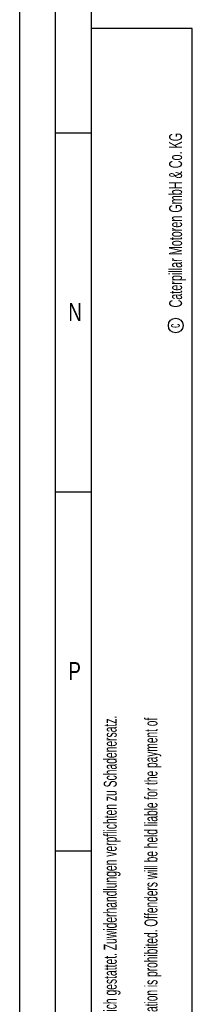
# Model space of a CAD drawing. Header units: millimetres. Extents: x 0 to 1189, y 0 to 841.
# Tile 2 of 118: x 0 to 24, y 99 to 236. Entities that reach past the tile are written whole.
import ezdxf

# ---------------------------------------------------------------- set-up
doc = ezdxf.new("R2010")
doc.units = ezdxf.units.MM
doc.header["$LTSCALE"] = 65.395
doc.layers.get('0').update_dxf_attribs({"linetype": 'CONTINUOUS'})
doc.styles.add('TEXTSTYLE_2', font='txt')

msp = doc.modelspace()

# ---------------------------------------------------------------- linework, layer by layer
at = {"color": 5, "linetype": 'CONTINUOUS'}
for p, q in [((0, 0), (0, 841)), ((10, 10), (10, 831)), ((24, 235), (10, 235)), ((24.03169, 10.02791), (24, 235)), ((5, 220.5), (10, 220.5)), ((5, 170.5), (10, 170.5)), ((5, 120.5), (10, 120.5))]:
    msp.add_line(p, q, dxfattribs=at)
at = {"color": 6, "linetype": 'CONTINUOUS'}
msp.add_line((5, 5), (5, 836), dxfattribs=at)
at = {"color": 5, "linetype": 'CONTINUOUS'}
msp.add_circle((21.73087, 193.65021), 1.02756, dxfattribs=at)

# ---------------------------------------------------------------- texts
at = {"color": 5, "linetype": 'CONTINUOUS', "style": 'TEXTSTYLE_2'}
for s, height, width, p in [('Caterpillar Motoren GmbH & Co. KG', 1.8, 0.62482, (22.60443, 196.16476)), ('c', 1.6, 0.547619, (22.30005, 193.32223)), ('[The copying, distribution and utilization of this document as well as the communication of its contents to other without expressed authorization is prohibited. Offenders will be held liable for the payment of', 1.8, 0.587833, (19.18189, 12.07629)), ('Weitergabe sowie Vervielfaeltigung dieses Dokuments, Verwertung und Mitteilung seines Inhalts sind verboten, soweit nicht ausdruecklich gestattet. Zuwiderhandlungen verpflichten zu Schadenersatz.', 1.8, 0.596947, (13.50773, 12.07629))]:
    msp.add_text(s, height=height, rotation=90, dxfattribs=dict(at, width=width)).set_placement(p)
at = {"color": 5, "linetype": 'CONTINUOUS', "style": 'TEXTSTYLE_2', "width": 0.785714}
for s, p in [('N', (6.77091, 194.271)), ('P', (6.77091, 144.271))]:
    msp.add_text(s, height=2.50001, dxfattribs=at).set_placement(p)

doc.saveas('drawing.dxf')
